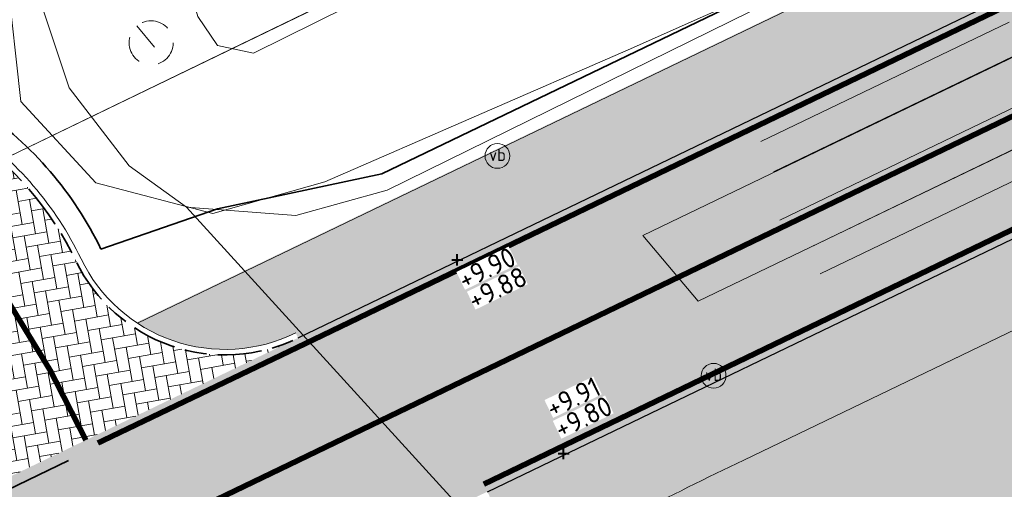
# Model space of a CAD drawing. Header units: metres. Extents: x 163543 to 168130, y 402678 to 405437.
# Tile 97 of 256: x 164493.62 to 164511.48, y 403437.92 to 403446.43. Entities that reach past the tile are written whole.
import ezdxf
from ezdxf.enums import TextEntityAlignment as Align

# ---------------------------------------------------------------- set-up
doc = ezdxf.new("R2010")
doc.units = ezdxf.units.M
for name, pattern in [('X-CA190022.004-UO-ALM_Assen$0$AM-AS', [16, 10, -2, 2, -2]), ('X-CA190022.004-UO-DTM inmeting_v0.1$0$AM-AS', [16, 10, -2, 2, -2]), ('X-CA190022.004-UO-DWM_Snelfietsroute$0$2-1', [6, 2, -1, 2, -1]), ('X-CA190022.004-UO-DWM_Snelfietsroute$0$VH-OPSLUITBAND_100X200', [16, 8, -2, 4, -2]), ('X-CA190022.004-UO-DWM_Snelfietsroute$0$VW-270-30_STREEP', [3, 2.7, -0.3]), ('X-CA190022.004-UO-DWM_Snelfietsroute$0$VW-5050_STREEP', [1, 0.5, -0.5]), ('X-CA190022.004-UO-WHM_Putten en kolken combi_v0.1$0$RI-HUISAANSLUITING', [4.3, 2.5, -1.8])]:
    doc.linetypes.add(name, pattern=pattern)
doc.layers.get('0').update_dxf_attribs({"lineweight": 25})
for name, color, linetype, lineweight in [('X-CA190022.004-UO-ALM_Assen$0$N-WE-AM-AS_WEG-G', 10, 'X-CA190022.004-UO-ALM_Assen$0$AM-AS', 25), ('X-CA190022.004-UO-BGT_Ondergrond$0$GE_251_SPRTrein_as_Lijn_GEM', 253, 'Continuous', 9), ('X-CA190022.004-UO-BGT_Ondergrond$0$GE_367_OWGBerm_groenvoorziening_grasenk_GEM', 253, 'Continuous', 9), ('X-CA190022.004-UO-BGT_Ondergrond$0$GE_479_BTDGroenvoorziening_grasenkruida_GEM', 253, 'Continuous', 9), ('X-CA190022.004-UO-BGT_Ondergrond$0$GE_541_OWTOever_slootkant_Vlak_GEM', 253, 'Continuous', 9), ('X-CA190022.004-UO-BGT_Ondergrond$0$GE_814_BRDVerkeersbord_Punt_GEM', 253, 'Continuous', 9), ('X-CA190022.004-UO-DTM inmeting_v0.1$0$B-WE-AM-AS_DWARSLIGGER-G', 246, 'X-CA190022.004-UO-DTM inmeting_v0.1$0$AM-AS', 0), ('X-CA190022.004-UO-DTM inmeting_v0.1$0$B-WE-AM-AS_SPOOR-G', 246, 'X-CA190022.004-UO-DTM inmeting_v0.1$0$AM-AS', 0), ('X-CA190022.004-UO-DTM inmeting_v0.1$0$B-WE-GW-TALUD_KRUIN-G', 246, 'Continuous', 0), ('X-CA190022.004-UO-DTM inmeting_v0.1$0$B-WE-GW-TALUD_TEEN-G', 246, 'Continuous', 0), ('X-CA190022.004-UO-DWM_Beplanting$0$N-WE-GR-BEPLANTING_CULTUUR_BOSPLANTSOEN-A-500', 92, 'Continuous', 18), ('X-CA190022.004-UO-DWM_Beplanting$0$N-WE-GR-BEPLANTING_NATUUR_BOS-G', 90, 'Continuous', 18), ('X-CA190022.004-UO-DWM_Snelfietsroute$0$N-WE-GW-BERM-G', 90, 'Continuous', 18), ('X-CA190022.004-UO-DWM_Snelfietsroute$0$N-WE-VH-KANTOPSLUITING_ACHTERKANTBAND-G', 7, 'Continuous', 9), ('X-CA190022.004-UO-DWM_Snelfietsroute$0$N-WE-VH-KANTOPSLUITING_OPSLUITBAND_100X200-G', 34, 'X-CA190022.004-UO-DWM_Snelfietsroute$0$VH-OPSLUITBAND_100X200', 35), ('X-CA190022.004-UO-DWM_Snelfietsroute$0$N-WE-VH-KANTVERHARDING-G', 210, 'Continuous', 25), ('X-CA190022.004-UO-DWM_Snelfietsroute$0$N-WE-VW-MARKERING_DWARS_DRIEHOEK_3030-G', 7, 'X-CA190022.004-UO-DWM_Snelfietsroute$0$VW-HAAIETAND30-L-N', 0), ('X-CA190022.004-UO-DWM_Snelfietsroute$0$N-WE-VW-MARKERING_DWARS_OVERSTEEK_KANALISATIESTREEP50_010-G', 7, 'X-CA190022.004-UO-DWM_Snelfietsroute$0$VW-5050_STREEP', 0), ('X-CA190022.004-UO-DWM_Snelfietsroute$0$N-WE-VW-MARKERING_LANGS_STREEP_21-G', 7, 'X-CA190022.004-UO-DWM_Snelfietsroute$0$2-1', 35), ('X-CA190022.004-UO-DWM_Snelfietsroute$0$N-WE-VW-MARKERING_LANGS_STREEP_27030_010-G', 7, 'X-CA190022.004-UO-DWM_Snelfietsroute$0$VW-270-30_STREEP', 0), ('X-CA190022.004-UO-DWM_Snelfietsroute$0$N-WE-VW-MARKERING_LANGS_STREEP_DOORGETROKKEN_010-G', 7, 'Continuous', 0), ('X-CA190022.004-UO-GZM_Werkgrens_v0.2$0$N-WE-KG-GRENS_SYSTEEMGRENS-G', 7, 'X-CA190022.004-UO-GZM_Werkgrens_v0.2$0$KG-OG', 35), ('X-CA190022.004-UO-KAD_Percelen$0$B-WE-KG-GRENS_PERCEEL-GV', 150, 'Continuous', 9), ('X-CA190022.004-UO-TXT_Hoogtes$0$X-XX-AL-T25', 7, 'Continuous', 25), ('X-CA190022.004-UO-TXT_Tekst 1op200$0$X-XX-AL-AANKLEDING-M-BOCHTSTRALEN', 7, 'Continuous', 18), ('X-CA190022.004-UO-WHM_Putten en kolken combi_v0.1$0$B-WE-RI-DUIKER-G', 251, 'X-CA190022.004-UO-WHM_Putten en kolken combi_v0.1$0$RI-HUISAANSLUITING', 18)]:
    doc.layers.add(name, color=color, linetype=linetype, lineweight=lineweight)
for name, color, linetype, lineweight, transparency in [('X-CA190022.004-UO-ARC_Arcering$0$N-GV-GR-GRAS-A-200 GRASMENGSEL M1', 62, 'Continuous', 18, 0.5), ('X-CA190022.004-UO-ARC_Arcering$0$N-WE-VH-VERHARDING-FIETSSTRAAT_ROOD ELEMENTENVERHARDING_BSS-A', 14, 'Continuous', 0, 0.5), ('X-CA190022.004-UO-ARC_Arcering$0$N-WE-VH-VERHARDING_ASFALT_ROOD-A', 232, 'Continuous', 0, 0.5)]:
    doc.layers.add(name, color=color, linetype=linetype, lineweight=lineweight, transparency=transparency)
doc.layers.add('X-CA190022.004-UO-TXT_Hoogtes$0$C3D-ASSEMBLY_MARKER', color=7, linetype='Continuous', lineweight=35, plot=False)
doc.layers.add('X-CA190022.004-UO-TXT_Hoogtes$0$C3D-SURFACE_TINSURFACE_LABELING-BESTAAND', color=252, linetype='Continuous')
doc.layers.add('X-CA190022.004-UO-TXT_Hoogtes$0$C3D-SURFACE_TINSURFACE_LABELING-NIEUW', color=7, linetype='Continuous')
doc.styles.add('NLCS-ISO', font='NLCS-ISO.ttf')
doc.styles.add('X-CA190022.004-UO-BGT_Ondergrond$0$NLCS-ISO', font='NLCS-ISO.ttf')
doc.styles.add('X-CA190022.004-UO-TXT_Tekst 1op200$0$NLCS-ISO-M200-T18', font='NLCS-ISO.ttf', dxfattribs={"height": 0.36})
doc.linetypes.add('X-CA190022.004-UO-DWM_Snelfietsroute$0$VW-HAAIETAND30-L-N', pattern='A,0,-0.3,[150,NLCS.SHX,S=0.6,R=0,X=-0.5,Y=-0.15],-0.3', length=0.6)
doc.linetypes.add('X-CA190022.004-UO-GZM_Werkgrens_v0.2$0$KG-OG', pattern='A,5.5,-1.5,[2,NLCS.SHX,S=0.5,R=0,X=0,Y=0],-1.5', length=8.5)
doc.dimstyles.new('X-CA190022.004-UO-TXT_Tekst 1op200$0$NLCS-M200-T18-PIJL_L2_H1', dxfattribs={"dimscale": 0.2, "dimtxt": 2.5, "dimasz": 1.8, "dimexe": 2, "dimexo": 2, "dimgap": 0.7, "dimtad": 1, "dimzin": 0, "dimdsep": 46, "dimtxsty": 'X-CA190022.004-UO-TXT_Tekst 1op200$0$NLCS-ISO-M200-T18', "dimcen": 0, "dimdle": 2, "dimclrd": 256, "dimclre": 256, "dimclrt": 10, "dimadec": 1, "dimazin": 0, "dimtfac": 1, "dimtdec": 3, "dimtofl": 0, "dimtmove": 0, "dimatfit": 3, "dimfxl": 2, "dimfxlon": 1, "dimtfillclr": 256, "dimtolj": 1, "dimtzin": 0, "dimlwd": -1, "dimlwe": -1, "dimarcsym": 0})

# ---------------------------------------------------------------- blocks, each defined once
blk = doc.blocks.new('X-CA190022.004-UO-BGT_Ondergrond$0$SIE-WEG_PAAL_VERKEERSBORD-SO')
at = {"linetype": 'ByBlock', "lineweight": 18}
blk.add_circle((0, 0), 1.5, dxfattribs=at)
at = {"linetype": 'ByBlock', "lineweight": 18, "style": 'X-CA190022.004-UO-BGT_Ondergrond$0$NLCS-ISO'}
blk.add_text('vb', height=1.5, dxfattribs=at).set_placement((0, 0.1317113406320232), align=Align.MIDDLE_CENTER)
blk = doc.blocks.new('X-CA190022.004-UO-BGT_Ondergrond$0$IMGEOVerkeersbord')
at = {"xscale": 5, "yscale": 5, "zscale": 5}
blk.add_blockref('X-CA190022.004-UO-BGT_Ondergrond$0$SIE-WEG_PAAL_VERKEERSBORD-SO', (0, 0), dxfattribs=at)
blk = doc.blocks.new('X-CA190022.004-UO-WHM_Putten en kolken combi_v0.1$0$B-SRI-PUT_BETON-SO')
at = {"flags": 128}
blk.add_lwpolyline([(-1.290005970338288, 1.528282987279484), (1.290089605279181, -1.528366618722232)], dxfattribs=at)
blk.add_circle((4.18174704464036e-05, -4.181572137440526e-05), 1.999999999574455)
blk = doc.blocks.new('*U176')
at = {"layer": 'X-CA190022.004-UO-TXT_Hoogtes$0$C3D-ASSEMBLY_MARKER', "color": 7, "linetype": 'Continuous', "lineweight": 40}
for p, q in [((164501.5539545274, 403441.9824695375, 9.89859696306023), (164501.5539545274, 403442.1824695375, 9.89859696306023)), ((164501.4539545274, 403442.0824695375, 9.89859696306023), (164501.6539545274, 403442.0824695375, 9.89859696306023))]:
    blk.add_line(p, q, dxfattribs=at)
at = {"layer": 'X-CA190022.004-UO-TXT_Hoogtes$0$X-XX-AL-T25', "color": 7, "linetype": 'Continuous', "lineweight": 25, "insert": (164502.0906177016, 403441.9307858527, 9.89859696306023), "char_height": 0.36, "width": 1.05444, "attachment_point": 5, "rotation": 25.890300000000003, "style": 'NLCS-ISO', "bg_fill": 3, "box_fill_scale": 1, "bg_fill_color": 256, "bg_fill_true_color": 13158600, "bg_fill_transparency": 0}
blk.add_mtext('{\\fNLCS-ISO|b0|i0|c0|p10;+9.90}', dxfattribs=at)
blk = doc.blocks.new('*U177')
at = {"layer": 'X-CA190022.004-UO-TXT_Hoogtes$0$C3D-ASSEMBLY_MARKER', "color": 7, "linetype": 'Continuous', "lineweight": 40}
for p, q in [((164503.3827128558, 403438.5715886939, 9.800311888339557), (164503.5827128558, 403438.5715886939, 9.800311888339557)), ((164503.4827128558, 403438.471588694, 9.800311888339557), (164503.4827128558, 403438.6715886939, 9.800311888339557))]:
    blk.add_line(p, q, dxfattribs=at)
at = {"layer": 'X-CA190022.004-UO-TXT_Hoogtes$0$X-XX-AL-T25', "color": 7, "linetype": 'Continuous', "lineweight": 25, "insert": (164503.8387958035, 403439.2308514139, 9.800311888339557), "char_height": 0.36, "width": 1.05444, "attachment_point": 5, "rotation": 25.890494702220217, "style": 'NLCS-ISO', "bg_fill": 3, "box_fill_scale": 1, "bg_fill_color": 256, "bg_fill_true_color": 13158600, "bg_fill_transparency": 0}
blk.add_mtext('{\\fNLCS-ISO|b0|i0|c0|p10;+9.80}', dxfattribs=at)
blk = doc.blocks.new('*U178')
at = {"layer": 'X-CA190022.004-UO-TXT_Hoogtes$0$X-XX-AL-T25', "color": 252, "linetype": 'Continuous', "lineweight": 25, "insert": (164502.2808353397, 403441.5721208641, 9.884234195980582), "char_height": 0.36, "width": 1.05444, "attachment_point": 5, "rotation": 25.890300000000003, "style": 'NLCS-ISO', "bg_fill": 3, "box_fill_scale": 1, "bg_fill_color": 256, "bg_fill_true_color": 13158600, "bg_fill_transparency": 0}
blk.add_mtext('{\\fNLCS-ISO|b0|i0|c0|p10;+9.88}', dxfattribs=at)
blk = doc.blocks.new('*U179')
at = {"layer": 'X-CA190022.004-UO-TXT_Hoogtes$0$X-XX-AL-T25', "color": 252, "linetype": 'Continuous', "lineweight": 25, "insert": (164503.6561111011, 403439.5923359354, 9.91099205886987), "char_height": 0.36, "width": 0.98172, "attachment_point": 5, "rotation": 25.890300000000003, "style": 'NLCS-ISO', "bg_fill": 3, "box_fill_scale": 1, "bg_fill_color": 256, "bg_fill_true_color": 13158600, "bg_fill_transparency": 0}
blk.add_mtext('{\\fNLCS-ISO|b0|i0|c0|p10;+9.91}', dxfattribs=at)
blk = doc.blocks.new('*D1230')
at = {"layer": 'X-CA190022.004-UO-TXT_Tekst 1op200$0$X-XX-AL-AANKLEDING-M-BOCHTSTRALEN', "transparency": 16777216}
blk.add_line((164493.4825571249, 403436.2299305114), (164491.9114717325, 403437.4217671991), dxfattribs=at)
blk.add_solid([(164491.9477345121, 403437.4695689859), (164491.875208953, 403437.3739654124), (164491.6246610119, 403437.6393438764)], dxfattribs=at)
at = {"layer": 'X-CA190022.004-UO-TXT_Tekst 1op200$0$X-XX-AL-AANKLEDING-M-BOCHTSTRALEN', "transparency": 16777216, "insert": (164493.03382128, 403436.9720033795), "char_height": 0.36, "attachment_point": 5, "rotation": 322.81578418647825, "style": 'X-CA190022.004-UO-TXT_Tekst 1op200$0$NLCS-ISO-M200-T18', "bg_fill": 3, "box_fill_scale": 1.1, "bg_fill_color": 256, "bg_fill_true_color": 13158600, "bg_fill_transparency": 0}
blk.add_mtext('\\A1;R=3.00', dxfattribs=at)

msp = doc.modelspace()

# ---------------------------------------------------------------- hatches: boundary and pattern name
at = {"layer": 'X-CA190022.004-UO-ARC_Arcering$0$N-GV-GR-GRAS-A-200 GRASMENGSEL M1'}
h = msp.add_hatch(dxfattribs=at)
h.set_pattern_fill('AGR-GRAS_02-SO', color=256, scale=0.1, pattern_type=2)
h.set_pattern_definition([(0, (0, 5000), (1, 1), [0.25, -0.75]), (0, (0.5499999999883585, 5000.599999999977), (1, 1), [0.25, -0.75]), (90, (0.1000000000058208, 5000.349999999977), (-1, 1), [0.25, -0.75]), (90, (0.5, 5000.700000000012), (-1, 1), [0.25, -0.75]), (45, (0.2000000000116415, 5000.700000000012), (0, 1.000000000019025), [0.25, -1.164213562]), (135, (0.5499999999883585, 5000), (-1.000000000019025, 0), [0.25, -1.164213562]), (26.56505119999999, (0.25, 5000.299999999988), (1.000000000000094, 4.000644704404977e-10), [0.25, -1.986067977]), (26.56505119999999, (0.7000000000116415, 5000.799999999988), (1.000000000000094, 4.000644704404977e-10), [0.25, -1.986067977]), (63.43494882, (0.7000000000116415, 5000), (5.099862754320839e-11, 1.000000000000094), [0.2499999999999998, -1.986067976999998]), (63.43494882, (0.25, 5000.450000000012), (5.099862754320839e-11, 1.000000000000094), [0.2499999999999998, -1.986067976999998]), (63.43494882, (0.6000000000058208, 5000.200000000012), (5.099862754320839e-11, 1.000000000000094), [0.2499999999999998, -1.986067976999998]), (116.5650512, (0, 5000.549999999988), (-4.000648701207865e-10, 1.000000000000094), [0.2499999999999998, -1.986067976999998]), (153.43494882, (0.2000000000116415, 5000.150000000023), (-1.000000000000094, 5.099898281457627e-11), [0.25, -1.986067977])])
h.paths.add_polyline_path([(164599.4477769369, 403489.171202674, -0.2096908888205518), (164621.1271427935, 403489.9339234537, 0.2085225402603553), (164639.5720025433, 403490.5563046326), (164638.9234094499, 403491.9088021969, -0.2087200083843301), (164621.6614316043, 403491.3356928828, 0.2094978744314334), (164598.7972482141, 403490.5227989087), (164495.7346418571, 403440.9457024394, 0.2673616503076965), (164498.6229905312, 403440.7572431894), (164498.6671474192, 403440.667520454)])
h = msp.add_hatch(dxfattribs=at)
h.set_pattern_fill('AGR-GRAS_02-SO', color=256, scale=0.1, pattern_type=2)
h.set_pattern_definition([(0, (0, 5000), (1, 1), [0.25, -0.75]), (0, (0.5499999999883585, 5000.599999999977), (1, 1), [0.25, -0.75]), (90, (0.1000000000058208, 5000.349999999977), (-1, 1), [0.25, -0.75]), (90, (0.5, 5000.700000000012), (-1, 1), [0.25, -0.75]), (45, (0.2000000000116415, 5000.700000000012), (0, 1.000000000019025), [0.25, -1.164213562]), (135, (0.5499999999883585, 5000), (-1.000000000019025, 0), [0.25, -1.164213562]), (26.56505119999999, (0.25, 5000.299999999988), (1.000000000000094, 4.000644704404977e-10), [0.25, -1.986067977]), (26.56505119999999, (0.7000000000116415, 5000.799999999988), (1.000000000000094, 4.000644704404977e-10), [0.25, -1.986067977]), (63.43494882, (0.7000000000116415, 5000), (5.099862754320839e-11, 1.000000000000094), [0.2499999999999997, -1.986067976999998]), (63.43494882, (0.25, 5000.450000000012), (5.099862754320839e-11, 1.000000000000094), [0.2499999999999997, -1.986067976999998]), (63.43494882, (0.6000000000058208, 5000.200000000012), (5.099862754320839e-11, 1.000000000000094), [0.2499999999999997, -1.986067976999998]), (116.5650512, (0, 5000.549999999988), (-4.000648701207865e-10, 1.000000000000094), [0.2499999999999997, -1.986067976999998]), (153.43494882, (0.2000000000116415, 5000.150000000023), (-1.000000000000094, 5.099898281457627e-11), [0.25, -1.986067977])])
edge = h.paths.add_edge_path()
edge.add_arc((164611.1568154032, 403464.8422401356), 21.50000000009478, 68.3293112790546, 115.7006320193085, ccw=False)
edge.add_arc((164629.6203846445, 403511.3083203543), 28.50000000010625, 248.3293112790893, 295.6200458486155)
edge.add_line((164641.9438200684, 403485.6104033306), (164641.3015951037, 403486.9496215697))
edge.add_arc((164629.6357839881, 403511.3970298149), 27.08813243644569, 248.3324958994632, 295.5095370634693, ccw=False)
edge.add_arc((164611.1568154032, 403464.8422401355), 23.00000000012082, 68.37151412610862, 115.7006320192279)
edge.add_line((164601.1824278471, 403485.5669016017), (164502.0995686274, 403437.8801956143))
edge.add_line((164502.0995686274, 403437.8801956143), (164502.1429355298, 403437.7900883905))
edge.add_arc((164503.4005756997, 403435.1769789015), 2.899999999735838, 115.7006320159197, 174.5422744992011)
edge.add_line((164500.5137224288, 403435.4528016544), (164601.8329313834, 403484.2152932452))
h = msp.add_hatch(dxfattribs=at)
h.set_pattern_fill('AGR-GRAS_02-SO', color=256, scale=0.1, pattern_type=2)
h.set_pattern_definition([(0, (0, 0), (1, 1), [0.25, -0.75]), (0, (0.5499999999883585, 0.5999999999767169), (1, 1), [0.25, -0.75]), (90, (0.1000000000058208, 0.3499999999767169), (-1, 1), [0.25, -0.75]), (90, (0.5, 0.7000000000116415), (-1, 1), [0.25, -0.75]), (45, (0.2000000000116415, 0.7000000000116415), (0, 1.000000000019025), [0.25, -1.164213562]), (135, (0.5499999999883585, 0), (-1.000000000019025, 0), [0.25, -1.164213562]), (26.56505119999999, (0.25, 0.2999999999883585), (1.000000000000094, 4.000644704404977e-10), [0.25, -1.986067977]), (26.56505119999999, (0.7000000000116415, 0.7999999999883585), (1.000000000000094, 4.000644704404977e-10), [0.25, -1.986067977]), (63.43494882, (0.7000000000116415, 0), (5.099862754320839e-11, 1.000000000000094), [0.2499999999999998, -1.986067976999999]), (63.43494882, (0.25, 0.4500000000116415), (5.099862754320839e-11, 1.000000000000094), [0.2499999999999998, -1.986067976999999]), (63.43494882, (0.6000000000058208, 0.2000000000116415), (5.099862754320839e-11, 1.000000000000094), [0.2499999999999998, -1.986067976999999]), (116.5650512, (0, 0.5499999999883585), (-4.000648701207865e-10, 1.000000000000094), [0.2499999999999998, -1.986067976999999]), (153.43494882, (0.2000000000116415, 0.1500000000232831), (-1.000000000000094, 5.099898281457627e-11), [0.25, -1.986067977])])
h.paths.add_polyline_path([(164569.76, 403456.18), (164575.93, 403459.42), (164592.13, 403469.02), (164595.0002634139, 403470.575598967), (164594.7620184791, 403471.0151889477), (164591.8833365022, 403469.4550273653), (164575.6861587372, 403459.8566998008), (164569.5354916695, 403456.6268519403), (164516.4612566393, 403431.1443814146), (164513.5363007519, 403429.8914003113), (164509.423673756, 403427.9177803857), (164507.564585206, 403427.0260143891, -0.1430565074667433), (164505.0887868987, 403426.7432775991, 0.01204293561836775), (164505.4309517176, 403426.1960350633, 0.1215526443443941), (164507.7699999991, 403426.5699999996), (164509.64, 403427.467), (164513.743, 403429.436), (164516.668, 403430.689)])
at = {"layer": 'X-CA190022.004-UO-ARC_Arcering$0$N-WE-VH-VERHARDING-FIETSSTRAAT_ROOD ELEMENTENVERHARDING_BSS-A'}
h = msp.add_hatch(dxfattribs=at)
h.set_pattern_fill('AVH-BSS_KEIFORMAAT_KEPER', color=256, scale=2, angle=100, pattern_type=2)
h.set_pattern_definition([(99.99999999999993, (-2.849091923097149, 3.12192847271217), (-0.243275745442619, 0.1703435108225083), [0.6299999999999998, -0.2099999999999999]), (9.999999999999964, (-3.262711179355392, 3.048996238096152), (-0.243275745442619, 0.1703435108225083), [0.6299999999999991, -0.2099999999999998])])
edge = h.paths.add_edge_path()
edge.add_arc((164494.7065936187, 403467.2322867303), 20.00000000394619, 219.9055815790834, 235.53344937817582, ccw=False)
edge.add_line((164479.3645404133, 403454.4017994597), (164478.7333764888, 403455.1565136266))
edge.add_line((164478.7333764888, 403455.1565136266), (164476.2800171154, 403453.1435232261))
edge.add_line((164476.2800171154, 403453.1435232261), (164476.6575496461, 403452.68340033))
edge.add_arc((164492.1190863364, 403465.3696481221), 19.99999999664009, 219.3690043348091, 235.5334493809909)
edge.add_line((164480.8005860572, 403448.8805137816), (164490.9323467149, 403441.9258530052))
edge.add_arc((164489.2345716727, 403439.4524828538), 2.999999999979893, -29.72207323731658, 55.53344937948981, ccw=False)
edge.add_arc((164489.2345716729, 403439.4524828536), 2.999999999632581, 298.6997213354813, 330.27792676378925, ccw=False)
edge.add_line((164490.6752293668, 403436.8210373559), (164498.6197163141, 403440.6446920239))
edge.add_arc((164497.3424407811, 403443.3592025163), 3.000000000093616, 205.7267649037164, 295.1986841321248, ccw=False)
edge.add_arc((164489.2345716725, 403439.4524828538), 6.000000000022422, 25.72676490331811, 55.53344937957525)
edge.add_line((164492.630121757, 403444.3992231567), (164483.3880933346, 403450.7431523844))
at = {"layer": 'X-CA190022.004-UO-ARC_Arcering$0$N-WE-VH-VERHARDING_ASFALT_ROOD-A'}
h = msp.add_hatch(color=256, dxfattribs=at)
h.dxf.hatch_style = 1
h.paths.add_polyline_path([(164621.1086011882, 403489.9412831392, 0.2094983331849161), (164599.4477517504, 403489.1711905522), (164498.6671976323, 403440.6674161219), (164490.6751630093, 403436.8210010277, -0.02616535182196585), (164490.3924341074, 403436.684928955), (164490.089852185, 403436.5393019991), (164489.7935083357, 403436.3966773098), (164493.0826311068, 403433.5405141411), (164493.7673718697, 403433.8700669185), (164502.0995686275, 403437.8801956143), (164601.1824278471, 403485.5669016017, -0.2096911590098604), (164619.6500572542, 403486.2166370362, 0.208643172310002), (164641.3015951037, 403486.9496215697), (164639.5720025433, 403490.5563046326, -0.2087479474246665)])
at = {"layer": 'X-CA190022.004-UO-DWM_Beplanting$0$N-WE-GR-BEPLANTING_CULTUUR_BOSPLANTSOEN-A-500', "ltscale": 0.01}
h = msp.add_hatch(dxfattribs=at)
h.set_pattern_fill('AGR-BOSPLANTSOEN', color=256, scale=0.5, pattern_type=2)
h.set_pattern_definition([(0, (0, 0), (0.5, 0.5), [0.6, -0.4]), (90, (0.2999999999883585, -0.2000000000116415), (-2, 1.224646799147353e-16), [0.4, -0.6]), (90, (0.7999999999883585, 0.2999999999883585), (-2, 1.224646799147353e-16), [0.4, -0.6]), (90, (1.299999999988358, -0.09999999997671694), (-2, 1.224646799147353e-16), [0.2, -0.8]), (90, (1.799999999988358, 0.4000000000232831), (-2, 1.224646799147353e-16), [0.2, -0.8])])
h.paths.add_polyline_path([(164569.5354916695, 403456.6268519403), (164575.6861587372, 403459.8566998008), (164591.8833365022, 403469.4550273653), (164594.7620184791, 403471.0151889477), (164592.7301161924, 403474.7642881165), (164590.5588497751, 403478.7892910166), (164506.7504675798, 403438.4539019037, 0.01126086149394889), (164502.7372540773, 403436.4098634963, 0.4013547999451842), (164502.1396339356, 403434.5686603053, -0.05495898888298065), (164503.5709637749, 403430.5183180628, 0.07635202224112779), (164505.0887872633, 403426.7432775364, 0.1430564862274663), (164507.564585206, 403427.0260143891), (164509.423673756, 403427.9177803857), (164513.5363007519, 403429.8914003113), (164516.4612566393, 403431.1443814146)])

# ---------------------------------------------------------------- linework, layer by layer
at = {"layer": 'X-CA190022.004-UO-BGT_Ondergrond$0$GE_251_SPRTrein_as_Lijn_GEM'}
for p, q in [((164504.922, 403442.526), (164589.918, 403483.431)), ((164505.925, 403441.332), (164590.572, 403482.071)), ((164507.405, 403442.8), (164580.272, 403477.895)), ((164504.922, 403442.526), (164505.925, 403441.332))]:
    msp.add_line(p, q, dxfattribs=at)
at = {"layer": 'X-CA190022.004-UO-BGT_Ondergrond$0$GE_367_OWGBerm_groenvoorziening_grasenk_GEM', "flags": 128}
msp.add_lwpolyline([(164453.106, 403493.369), (164488.004, 403452.975), (164495.285, 403449.119), (164494.344, 403448.187), (164493.938, 403446.928), (164494.512, 403445.201), (164495.603, 403443.783), (164496.644, 403443.037), (164505.761, 403433.039), (164505.901, 403432.4), (164507.126, 403430.884), (164508.284, 403430.692), (164509.941, 403431.278), (164513.965, 403433.277), (164537.446, 403444.229), (164569.522, 403459.744), (164581.242, 403466.331), (164592.676, 403472.187), (164631.326, 403490.472), (164640.44, 403494.868), (164662.351, 403505.436)], dxfattribs=at)
at = {"layer": 'X-CA190022.004-UO-BGT_Ondergrond$0$GE_479_BTDGroenvoorziening_grasenkruida_GEM', "flags": 128}
msp.add_lwpolyline([(164661.155, 403508.745), (164638.92, 403498.02), (164629.806, 403493.624), (164631.326, 403490.472), (164592.676, 403472.187), (164593.082, 403473.391), (164592.609, 403473.511), (164591.238, 403473.656), (164588.258, 403473.0030000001), (164582.318, 403470.584), (164560.42, 403459.532), (164531.517, 403445.8290000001), (164507.277, 403434.2640000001), (164505.761, 403433.039), (164496.644, 403443.037), (164498.627, 403442.886), (164500.282, 403443.347), (164516.388, 403451.268), (164556.346, 403470.466), (164637.795, 403509.882), (164672.252, 403526.504)], dxfattribs=at)
at = {"layer": 'X-CA190022.004-UO-BGT_Ondergrond$0$GE_541_OWTOever_slootkant_Vlak_GEM', "flags": 128}
msp.add_lwpolyline([(164516.388, 403451.268), (164500.282, 403443.347), (164498.627, 403442.886), (164496.644, 403443.037), (164495.603, 403443.783), (164494.512, 403445.201), (164493.938, 403446.928), (164494.344, 403448.187), (164495.285, 403449.119), (164496.748, 403450.567), (164519.897, 403461.496), (164559.867, 403481.087), (164597.907, 403499.5400000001), (164598.026, 403499.598), (164644.76, 403522.135), (164649.727, 403524.45)], dxfattribs=at)
at = {"layer": 'X-CA190022.004-UO-DTM inmeting_v0.1$0$B-WE-AM-AS_DWARSLIGGER-G', "ltscale": 0.5}
for p, q in [((164518.7740000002, 403449.858, 9.867), (164506.7250000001, 403444.0660000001, 9.852)), ((164519.8569999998, 403447.4560000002, 9.887), (164507.9909999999, 403441.7590000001, 9.886))]:
    msp.add_line(p, q, dxfattribs=at)
at = {"layer": 'X-CA190022.004-UO-DTM inmeting_v0.1$0$B-WE-AM-AS_SPOOR-G', "ltscale": 0.5}
for p, q in [((164519.0040000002, 403449.3199999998, 10.034), (164506.716, 403443.3999999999, 10.05)), ((164519.6370000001, 403447.9339999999, 10.05), (164507.4649999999, 403442.0729999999, 10.057))]:
    msp.add_line(p, q, dxfattribs=at)
at = {"layer": 'X-CA190022.004-UO-DTM inmeting_v0.1$0$B-WE-GW-TALUD_KRUIN-G'}
msp.add_polyline3d([(164494.3190000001, 403448.9019999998, 9.01), (164493.3900000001, 403447.2069999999, 9.387), (164493.6359999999, 403444.9509999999, 9.725), (164494.9959999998, 403443.4789999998, 9.795), (164497.122, 403442.9249999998, 9.793), (164499.1519999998, 403443.4980000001, 9.734), (164504.6519999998, 403445.8879999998, 9.688), (164511.7239999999, 403449.0320000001, 9.644), (164518.1439999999, 403452.0899999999, 9.691), (164525.9929999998, 403455.9399999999, 9.695), (164533.432, 403459.3670000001, 9.678), (164541.1579999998, 403463.1630000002, 9.609), (164549.2990000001, 403467.1949999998, 9.676), (164557.0699999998, 403470.8530000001, 9.716), (164564.699, 403474.6970000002, 9.741), (164573.0750000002, 403478.7790000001, 9.752), (164580.392, 403482.4130000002, 9.926)], dxfattribs=at)
at = {"layer": 'X-CA190022.004-UO-DTM inmeting_v0.1$0$B-WE-GW-TALUD_TEEN-G'}
msp.add_polyline3d([(164496.7119999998, 403447.767, 7.304), (164496.5550000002, 403447.483, 7.287), (164496.8489999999, 403446.4939999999, 7.288), (164497.2060000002, 403445.9640000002, 7.278), (164497.858, 403445.8259999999, 7.323), (164515.497, 403454.551, 7.301), (164538.8450000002, 403465.5460000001, 7.264), (164569.0660000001, 403480.5439999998, 7.286), (164579.4160000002, 403485.3229999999, 7.256)], dxfattribs=at)
at = {"layer": 'X-CA190022.004-UO-DWM_Beplanting$0$N-WE-GR-BEPLANTING_NATUUR_BOS-G'}
msp.add_lwpolyline([(164569.5354916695, 403456.6268519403), (164575.6861587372, 403459.8566998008), (164591.8833365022, 403469.4550273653), (164594.7620184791, 403471.0151889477), (164592.7301161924, 403474.7642881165), (164590.5588497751, 403478.7892910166), (164506.7504675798, 403438.4539019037, 0.01126086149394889), (164502.7372540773, 403436.4098634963, 0.4013547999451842), (164502.1396339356, 403434.5686603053, -0.05495898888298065), (164503.5709637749, 403430.5183180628, 0.07635202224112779), (164505.0887872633, 403426.7432775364, 0.1430564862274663), (164507.564585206, 403427.0260143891), (164509.423673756, 403427.9177803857), (164513.5363007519, 403429.8914003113), (164516.4612566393, 403431.1443814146), (164569.5354916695, 403456.6268519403)], format="xyb", close=True, dxfattribs=at)
at = {"layer": 'X-CA190022.004-UO-DWM_Snelfietsroute$0$N-WE-GW-BERM-G', "flags": 128}
for points in [[(164495.7565418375, 403440.9312559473), (164598.7972482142, 403490.5227989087, -0.2096911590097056), (164621.6810498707, 403491.3279058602, 0.2084649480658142), (164638.9234094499, 403491.9088021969)], [(164508.7284291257, 403421.9763283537), (164506.0961804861, 403425.2745619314, -0.1098955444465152), (164503.5709637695, 403430.5183180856, 0.05472478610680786), (164502.147580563, 403434.5521686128), (164502.1390745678, 403434.5698422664, -0.4010818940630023), (164502.7372540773, 403436.4098634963, -0.01126086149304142), (164506.7504675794, 403438.4539019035), (164601.8329313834, 403484.2152932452, -0.2096911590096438), (164619.0961501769, 403484.8226546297, 0.2093240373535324), (164641.9438137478, 403485.6104002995)]]:
    msp.add_lwpolyline(points, format="xyb", dxfattribs=at)
at = {"layer": 'X-CA190022.004-UO-DWM_Snelfietsroute$0$N-WE-VH-KANTOPSLUITING_ACHTERKANTBAND-G', "flags": 128}
msp.add_lwpolyline([(164478.8100867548, 403455.220666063), (164479.4412506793, 403454.465951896, 0.06829532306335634), (164483.444685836, 403450.8255980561), (164492.6867142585, 403444.4816688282, -0.130794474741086), (164494.7299051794, 403442.1003706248, 0.4166554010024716), (164498.6229905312, 403440.7572431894, 0.4166554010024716)], format="xyb", dxfattribs=at)
at = {"layer": 'X-CA190022.004-UO-DWM_Snelfietsroute$0$N-WE-VH-KANTOPSLUITING_OPSLUITBAND_100X200-G', "ltscale": 0.1, "flags": 128}
msp.add_lwpolyline([(164478.7333764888, 403455.1565136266), (164479.3645404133, 403454.4017994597, 0.06829532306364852), (164483.3880933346, 403450.7431523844), (164492.6301217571, 403444.3992231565, -0.130794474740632), (164494.6398177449, 403442.0569626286, 0.4166554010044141), (164498.6671474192, 403440.667520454)], format="xyb", dxfattribs=at)
at = {"layer": 'X-CA190022.004-UO-DWM_Snelfietsroute$0$N-WE-VH-KANTVERHARDING-G', "flags": 128}
for points in [[(164498.6671976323, 403440.6674161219), (164599.4477517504, 403489.1711905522, -0.2096911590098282), (164621.1271427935, 403489.9339234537, 0.2085287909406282), (164639.5725019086, 403490.5565427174)], [(164502.0995380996, 403437.8801809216), (164601.1824278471, 403485.5669016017, -0.2096911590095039), (164619.6500572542, 403486.2166370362, 0.2086431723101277), (164641.3015951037, 403486.9496215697)]]:
    msp.add_lwpolyline(points, format="xyb", dxfattribs=at)
at = {"layer": 'X-CA190022.004-UO-DWM_Snelfietsroute$0$N-WE-VW-MARKERING_DWARS_DRIEHOEK_3030-G', "lineweight": 35, "flags": 128}
msp.add_lwpolyline([(164494.4995755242, 403438.4465991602), (164491.3591956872, 403436.9304022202)], dxfattribs=at)
at = {"layer": 'X-CA190022.004-UO-DWM_Snelfietsroute$0$N-WE-VW-MARKERING_DWARS_OVERSTEEK_KANALISATIESTREEP50_010-G', "const_width": 0.1, "flags": 128}
for points in [[(164495.034068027, 403438.7613288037), (164498.9636254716, 403440.6436129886)], [(164491.6126124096, 403435.0525998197), (164501.2322305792, 403439.6823400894)]]:
    msp.add_lwpolyline(points, dxfattribs=at)
at = {"layer": 'X-CA190022.004-UO-DWM_Snelfietsroute$0$N-WE-VW-MARKERING_LANGS_STREEP_21-G', "const_width": 0.1, "flags": 128}
msp.add_lwpolyline([(164501.2322305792, 403439.6823400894), (164513.8472419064, 403445.7537064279)], dxfattribs=at)
at = {"layer": 'X-CA190022.004-UO-DWM_Snelfietsroute$0$N-WE-VW-MARKERING_LANGS_STREEP_27030_010-G', "const_width": 0.1, "flags": 128}
msp.add_lwpolyline([(164494.817102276, 403438.8145067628, 0.05620386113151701), (164492.6225844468, 403442.4141326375), (164492.3676473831, 403442.6826278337), (164492.0915009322, 403442.9292565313), (164491.7960144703, 403443.1523491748), (164491.5875422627, 403443.2954924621), (164484.7683158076, 403447.9763577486)], format="xyb", dxfattribs=at)
at = {"layer": 'X-CA190022.004-UO-DWM_Snelfietsroute$0$N-WE-VW-MARKERING_LANGS_STREEP_DOORGETROKKEN_010-G', "const_width": 0.1, "flags": 128}
for points in [[(164498.7322479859, 403440.5322552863), (164599.5128021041, 403489.0360297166, -0.209691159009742), (164621.0717520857, 403489.794525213, 0.208534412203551), (164639.6374122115, 403490.4213145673)], [(164502.034487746, 403438.0153417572), (164601.1173774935, 403485.7020624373, -0.2096911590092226), (164619.7054479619, 403486.3560352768, 0.2086586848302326), (164641.238513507, 403487.0857275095)]]:
    msp.add_lwpolyline(points, format="xyb", dxfattribs=at)
at = {"layer": 'X-CA190022.004-UO-GZM_Werkgrens_v0.2$0$N-WE-KG-GRENS_SYSTEEMGRENS-G', "ltscale": 0.2, "flags": 128}
msp.add_lwpolyline([(164202.4471839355, 403276.2612616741, -0.007014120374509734), (164204.6842424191, 403278.1944806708), (164207.7316017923, 403280.6309342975), (164216.350955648, 403287.4712219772), (164219.0035534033, 403289.434108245), (164219.3746627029, 403289.7286192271), (164237.1836765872, 403303.1852059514), (164244.5865004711, 403308.605291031), (164248.7299054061, 403311.6378046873), (164253.9774847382, 403315.3666892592), (164261.1754745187, 403320.480446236), (164269.6822113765, 403326.3244647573), (164277.4779943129, 403331.5382684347), (164300.138869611, 403346.1530355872), (164322.9639978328, 403359.9259594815), (164334.0727303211, 403366.2923093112), (164351.6652632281, 403375.7974689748), (164373.7421382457, 403387.5498352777), (164399.9497431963, 403400.4638723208), (164429.2801321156, 403414.7433017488), (164430.1235736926, 403415.1409833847), (164430.9478262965, 403415.506283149), (164431.7770699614, 403415.8458020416), (164432.615246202, 403416.1613381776), (164433.4616619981, 403416.4526584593), (164434.3156183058, 403416.7195497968), (164435.1764106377, 403416.9618192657), (164436.0433296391, 403417.1792942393), (164436.3055164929, 403417.2587681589, -0.09982065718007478), (164451.9815185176, 403417.1790174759, 0.1310872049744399), (164471.5299883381, 403420.9480569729), (164482.532673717, 403426.2434413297), (164490.6930660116, 403418.7998493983), (164492.5861501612, 403419.7065134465), (164495.4035730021, 403416.5299918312, -0.01010042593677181), (164498.0738503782, 403413.5363083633), (164499.3853029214, 403412.0048366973), (164502.2759065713, 403408.6525450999), (164509.274412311, 403412.9480533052), (164511.7682141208, 403416.4610208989), (164509.1861236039, 403420.2014103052, -0.1750361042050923), (164509.3210798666, 403422.1351258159, -0.1801291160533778), (164510.5166693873, 403423.4312866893), (164518.8245311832, 403427.3151248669), (164545.0302416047, 403439.9269191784), (164571.6953268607, 403452.7535489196), (164577.9552917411, 403456.0641072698), (164591.4716804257, 403464.141949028), (164595.4462846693, 403466.1591353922), (164599.4311747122, 403468.181541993), (164600.8539115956, 403468.8630628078), (164605.9399590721, 403471.2415379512), (164622.0164705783, 403477.7583811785), (164627.272938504, 403479.8886915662), (164631.9472826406, 403481.9048786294), (164633.2674407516, 403482.5385622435, 0.08477773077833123), (164642.6089981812, 403485.3796505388), (164759.3320802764, 403541.3864717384), (164770.9742443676, 403544.8150730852), (164773.2724307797, 403545.3968587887), (164787.8865800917, 403542.289629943), (164789.8994408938, 403542.3802139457), (164793.2522167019, 403543.0482871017), (164800.2402211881, 403546.8141014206), (164803.6710322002, 403549.3659814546), (164804.7740494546, 403550.3596960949), (164806.982937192, 403547.3873851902), (164807.9070396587, 403546.1989325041), (164811.8704722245, 403549.2807697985), (164810.9532731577, 403550.4603442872), (164809.5116547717, 403552.4057701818), (164808.342669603, 403553.5746866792), (164810.0239640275, 403555.0893745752), (164807.82693957, 403558.0124714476), (164809.8344029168, 403559.5158162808, 0.08719858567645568), (164816.7069141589, 403566.8332066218, -0.1361886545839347), (164825.1509550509, 403574.2389801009), (164897.951587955, 403609.3404576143), (164931.0926747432, 403625.3204994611), (165054.7836542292, 403684.9604895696), (165123.1554235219, 403717.9264497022), (165148.5663854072, 403730.0329638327), (165175.6541256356, 403740.4784873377), (165188.1464371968, 403744.8235939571), (165187.6324323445, 403748.0918636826), (165185.2580450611, 403754.9315992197), (165180.037890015, 403753.6894865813, 0.02784581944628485), (165177.0513383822, 403752.4655620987), (165119.6977294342, 403725.1406508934), (165051.3091062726, 403692.1665645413), (164927.6180512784, 403632.5265380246), (164894.4771003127, 403616.5465616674), (164821.6764674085, 403581.445084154, 0.1361886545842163), (164810.015649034, 403571.2180636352, -0.08719858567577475), (164805.0390029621, 403565.919263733), (164803.0203514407, 403564.4075403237), (164799.415410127, 403569.2038422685), (164798.6149812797, 403568.6044188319), (164797.8152444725, 403568.0055136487), (164797.2158194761, 403568.8059445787), (164793.3705278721, 403565.9262908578), (164793.9699528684, 403565.1258599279), (164792.3761302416, 403563.932281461), (164795.8845084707, 403559.0636660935, -0.2015476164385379), (164780.0971775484, 403554.0570161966, 0.07565561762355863), (164771.1691888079, 403553.9823458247, -0.009754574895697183), (164764.0749090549, 403552.5358596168), (164754.2863395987, 403547.7986438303), (164747.4743492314, 403544.6063578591), (164708.340445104, 403525.5831572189), (164686.2179063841, 403515.3649846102), (164675.1479613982, 403509.8647663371), (164663.5244613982, 403504.2582663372), (164644.326586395, 403495.0707073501), (164639.4929121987, 403492.7230557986), (164638.2008723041, 403492.1265410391, -0.2018182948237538), (164621.8461223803, 403491.8003317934, 0.2094978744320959), (164598.5804137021, 403490.9733350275), (164556.1572466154, 403470.5661522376), (164536.2994594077, 403461.0079530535), (164516.3183906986, 403451.407959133), (164508.2317351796, 403447.5121291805), (164500.1867564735, 403443.6421835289), (164497.2033634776, 403443.0084814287), (164495.0902549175, 403442.27400261, 0.1307944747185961), (164492.913084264, 403444.8114515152), (164488.4347408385, 403447.8854838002), (164494.8986629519, 403449.8350294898), (164490.3149407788, 403452.2328764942), (164484.4843242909, 403450.5971355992, -0.07642678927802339), (164479.7480917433, 403454.7225616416), (164478.7991556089, 403455.8572518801), (164474.9179570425, 403452.9617439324), (164457.3434499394, 403473.5656706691), (164451.2568614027, 403468.374000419), (164465.5190818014, 403451.6533184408, -0.484296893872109), (164464.8169442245, 403448.1132255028), (164461.4164168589, 403446.3937776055), (164463.8934237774, 403441.7698684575), (164464.9162194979, 403439.6136052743), (164433.0167582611, 403424.6830765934, 0.0516595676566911), (164425.3001219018, 403421.7033575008), (164396.430770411, 403407.6483830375), (164370.0935852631, 403394.670494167), (164347.8842103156, 403382.8475930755), (164330.1818090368, 403373.2830720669), (164318.9080065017, 403366.8221215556), (164295.9033911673, 403352.9408932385), (164273.0860170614, 403338.2251946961), (164265.1933658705, 403332.9466057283), (164256.5935764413, 403327.0386612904), (164249.3435457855, 403321.8879322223), (164244.0502837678, 403318.1265859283), (164239.8604985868, 403315.0601269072), (164232.4089702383, 403309.6043821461), (164214.4760118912, 403296.0541423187), (164201.2887743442, 403285.5887988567, 0.01213108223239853), (164197.4136132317, 403282.3572203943)], format="xyb", close=True, dxfattribs=at)
at = {"layer": 'X-CA190022.004-UO-KAD_Percelen$0$B-WE-KG-GRENS_PERCEEL-GV', "flags": 128}
for points in [[(164595.838, 403501.354), (164555.326, 403482.367), (164489.137, 403451.001), (164492.811, 403446.689), (164487.569, 403444.164), (164476.902, 403439.143), (164474.656, 403438.052), (164469.708, 403435.65), (164459.04, 403430.474), (164460.276, 403427.915), (164478.654, 403436.809), (164549.795, 403471.239), (164610.094, 403500.047), (164740.684, 403562.794), (164887.38, 403633.726), (164885.502, 403637.729), (164830.972, 403611.838), (164787.129, 403591.173), (164774.865, 403585.072), (164771.579, 403589.482), (164763.848, 403582.954), (164722.665, 403561.134), (164654.869, 403529.019)], [(164460.276, 403427.915), (164466.349, 403415.367), (164487.883, 403425.722), (164496.111, 403429.679), (164555.855, 403458.619), (164593.206, 403476.41), (164588.97, 403485.217), (164612.074, 403496.328), (164616.314, 403487.512), (164746.772, 403550.188), (164893.326, 403621.049), (164887.38, 403633.726), (164740.684, 403562.794), (164610.094, 403500.047), (164549.795, 403471.239), (164478.654, 403436.809)]]:
    msp.add_lwpolyline(points, close=True, dxfattribs=at)

# ---------------------------------------------------------------- block references
at = {"layer": 'X-CA190022.004-UO-BGT_Ondergrond$0$GE_814_BRDVerkeersbord_Punt_GEM', "xscale": 0.03, "yscale": 0.03, "zscale": 0.02}
for p in [(164502.283, 403443.966), (164506.203, 403439.98)]:
    msp.add_blockref('X-CA190022.004-UO-BGT_Ondergrond$0$IMGEOVerkeersbord', p, dxfattribs=at)
at = {"layer": 'X-CA190022.004-UO-WHM_Putten en kolken combi_v0.1$0$B-WE-RI-DUIKER-G', "xscale": 0.2, "yscale": 0.2, "zscale": 0.2}
msp.add_blockref('X-CA190022.004-UO-WHM_Putten en kolken combi_v0.1$0$B-SRI-PUT_BETON-SO', (164496, 403446.016), dxfattribs=at)

# ---------------------------------------------------------------- next in the draw order: block references
at = {"layer": 'X-CA190022.004-UO-TXT_Hoogtes$0$C3D-SURFACE_TINSURFACE_LABELING-NIEUW', "color": 7, "linetype": 'Continuous', "lineweight": -3}
for name in ['*U176', '*U177']:
    msp.add_blockref(name, (0, 0), dxfattribs=at)

# ---------------------------------------------------------------- next in the draw order: block references
at = {"layer": 'X-CA190022.004-UO-TXT_Hoogtes$0$C3D-SURFACE_TINSURFACE_LABELING-BESTAAND', "color": 252, "linetype": 'Continuous', "lineweight": -3}
for name in ['*U178', '*U179']:
    msp.add_blockref(name, (0, 0), dxfattribs=at)

# ---------------------------------------------------------------- next in the draw order: linework, layer by layer
at = {"layer": 'X-CA190022.004-UO-ALM_Assen$0$N-WE-AM-AS_WEG-G', "linetype": 'X-CA190022.004-UO-ALM_Assen$0$AM-AS', "lineweight": 18, "flags": 128}
msp.add_lwpolyline([(163996.3336493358, 403048.7078805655), (164190.428417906, 403269.7022139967, -0.04248648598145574), (164203.1301038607, 403281.900647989, -0.05950783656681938), (164394.9099900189, 403402.509361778, 0.004627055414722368), (164427.6093375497, 403418.3764426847, -0.1575725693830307), (164448.8982825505, 403421.5602137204, 0.1543805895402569), (164469.7953122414, 403424.5523459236), (164600.3150897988, 403487.369046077, -0.2096911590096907), (164620.3886000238, 403488.0752802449, 0.2093307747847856), (164640.4309921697, 403488.7665643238), (164764.0180252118, 403548.0366099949, -0.1493007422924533), (164778.4568812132, 403550.2301690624, 0.1996996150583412), (164797.0707545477, 403554.9547108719), (164807.4367029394, 403562.7175400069, 0.08719858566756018), (164813.3612815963, 403569.0256351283, -0.1361873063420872), (164823.4135919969, 403577.8419746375), (165121.4265764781, 403721.5335502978), (165178.771774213, 403748.854454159, -0.02762787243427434), (165181.3258110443, 403749.9024284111), (165206.7023570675, 403758.7117965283, -0.2281753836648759), (165222.2156522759, 403756.92710106, 0.2625260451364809), (165239.8769326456, 403756.0478409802), (165316.357038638, 403794.2949912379, -0.002955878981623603), (165321.6599724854, 403796.9078754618), (165454.6760993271, 403861.4737105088, 0.2337197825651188), (165465.5419418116, 403875.4828331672), (165466.0393278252, 403877.9301751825, -0.1382469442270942), (165476.4672373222, 403898.1944094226), (165483.3232835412, 403905.5400790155), (165502.0132482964, 403925.3181215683, 0.00270083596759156), (165511.6266676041, 403935.5312913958), (165520.3237442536, 403945.4553072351), (165525.6923273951, 403951.3658801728), (165530.615228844, 403956.3669465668, -0.06780363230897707), (165540.3856813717, 403964.2784885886), (165579.0076054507, 403987.5663360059, 0.233996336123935), (165587.6067037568, 404001.0272668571, -0.2578877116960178), (165597.6306713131, 404015.2620702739), (165668.8061252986, 404049.8624576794, 0.1241179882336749), (165680.9653913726, 404060.0928790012), (165692.909929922, 404076.6706676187, -0.3303788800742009), (165732.6456350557, 404089.3227425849, 0.1846113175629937), (165745.4916128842, 404089.77497305), (165892.3246628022, 404151.9071568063, 0.02506743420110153), (165914.8777454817, 404162.8133820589, -0.01071744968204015), (165924.3873477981, 404167.7535043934), (166007.5697587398, 404208.726249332, -0.0190725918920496), (166018.0170805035, 404213.3859907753, -0.1041133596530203), (166035.0595171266, 404216.3802910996), (166071.3637979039, 404215.1615490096, 0.1209432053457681), (166079.7626728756, 404216.9267814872), (166253.1152813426, 404300.2121870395, 0.1370197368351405), (166261.20282629, 404307.3086689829, -0.1370657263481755), (166269.2936265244, 404314.4067145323), (166458.0553023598, 404405.0532937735, -0.05495898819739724), (166465.292640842, 404407.5962293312), (166474.0115951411, 404409.6200769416, 0.05512116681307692), (166477.7441475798, 404410.9329152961), (166509.8455300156, 404426.3741046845, 0.06706615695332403), (166514.3066309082, 404429.3114036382, -0.06727732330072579), (166518.7828901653, 404432.2559861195), (166556.6686702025, 404450.4403351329, -0.01732068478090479), (166566.1850069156, 404454.6088799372, 0.01660197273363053), (166575.3124233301, 404458.5914386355), (166597.7510003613, 404469.2822299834, 0.1329779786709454), (166635.0885808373, 404501.3122219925, -0.04027287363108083), (166645.1747246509, 404513.8395784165), (166648.1959423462, 404517.0287349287, -0.07202746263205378), (166677.0195985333, 404539.8000358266), (166677.2461273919, 404539.9311914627, -0.08933287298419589), (166717.8167622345, 404554.585755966), (166734.2901361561, 404557.3869827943, 0.1628042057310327), (166748.2749261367, 404564.8680743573, -0.09224986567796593), (166757.8833526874, 404571.8738470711), (166814.8951966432, 404599.1350634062, -0.03237137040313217), (166817.2963922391, 404600.0977793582), (166825.540090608, 404602.7984847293, 0.08309599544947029), (166832.8509500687, 404606.6269308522, -0.05104093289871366), (166841.5511306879, 404611.9158900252), (166891.2886605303, 404635.588563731, -0.1080348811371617), (166898.7767261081, 404637.3338670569), (166928.2421893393, 404637.7391838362, 0.2092685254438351), (166941.3852138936, 404643.7086926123, -0.026762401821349), (166980.5363273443, 404682.8606394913, -0.02619809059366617), (167007.2291239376, 404704.4245627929, -0.01999349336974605), (167033.130253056, 404721.6599794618), (167034.9329898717, 404722.7582272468, -0.02850178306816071), (167071.4851403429, 404742.2630184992), (167095.8874986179, 404753.5487719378, 0.06107887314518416), (167112.4352643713, 404763.8129514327, -0.01637972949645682), (167116.3416166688, 404766.7484785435), (167122.4960900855, 404771.0654386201, -0.09347324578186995), (167132.2396271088, 404775.4785245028), (167140.6213436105, 404777.519708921, -0.05617792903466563), (167157.1982762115, 404779.6303146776), (167189.7312216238, 404780.098905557, -0.09129081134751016), (167196.1584139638, 404779.0110158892), (167222.3067585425, 404769.4734945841, 0.2038372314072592), (167236.3782206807, 404770.2117075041, 0.01782615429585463), (167328.8315635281, 404819.5522006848), (167395.6774769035, 404858.3489080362, 0.03125557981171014), (167406.0672886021, 404865.2809112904), (167511.4690776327, 404945.5504878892)], format="xyb", dxfattribs=at)

# ---------------------------------------------------------------- next in the draw order: dimensions: what is measured, and where the dimension line sits
at = {"layer": 'X-CA190022.004-UO-TXT_Tekst 1op200$0$X-XX-AL-AANKLEDING-M-BOCHTSTRALEN'}
dim = msp.add_radius_dim(center=(164489.2345716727, 403439.4524828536), mpoint=(164491.6246610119, 403437.6393438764), dimstyle='X-CA190022.004-UO-TXT_Tekst 1op200$0$NLCS-M200-T18-PIJL_L2_H1', override={"dimpost": 'R=<>', "dimclrt": 256, "dimtfill": 1}, dxfattribs=at)
dim.commit()
dim.dimension.update_dxf_attribs({"geometry": '*D1230', "text_midpoint": (164493.03382128, 403436.9720033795)})

doc.saveas('drawing.dxf')
